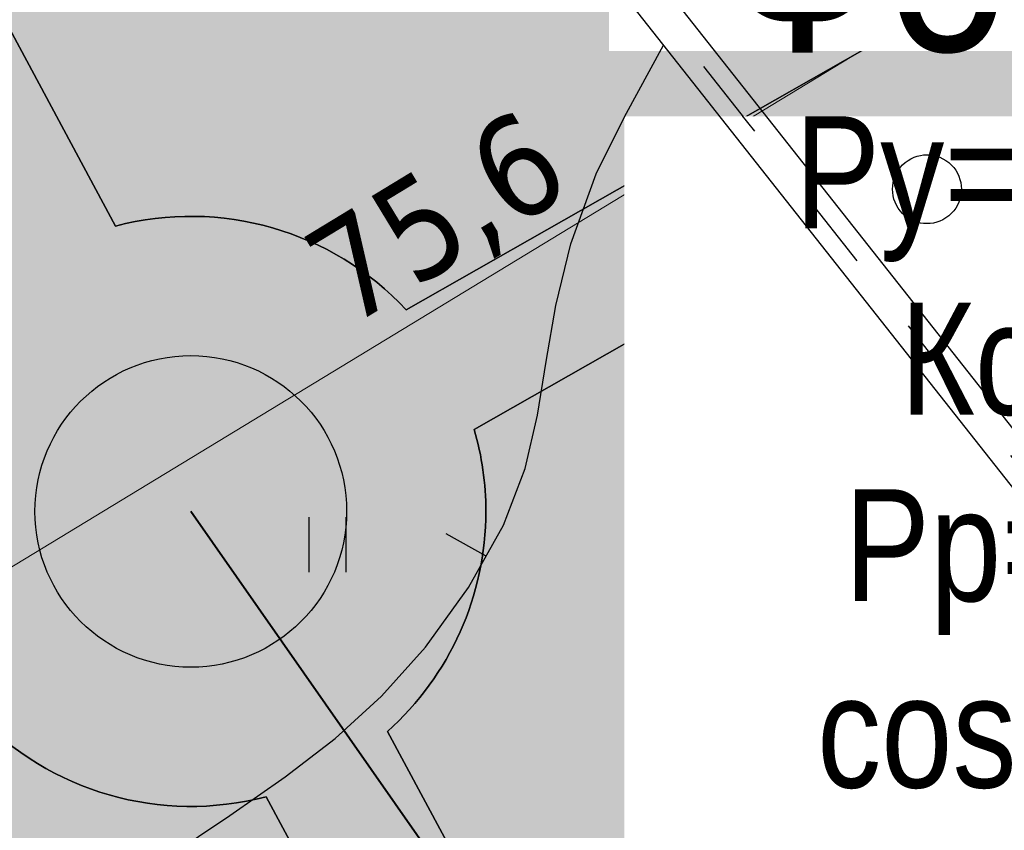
# Model space of a CAD drawing. Header units: millimetres. Extents: x -1128748 to 3035412, y -2195448 to -435774.
# Tile 43 of 159: x 408090 to 418813, y -1535360 to -1526531. Entities that reach past the tile are written whole.
import ezdxf

# ---------------------------------------------------------------- set-up
doc = ezdxf.new("R2010")
doc.units = ezdxf.units.MM
doc.linetypes.add('Д_ТРОТ_ТРУБА', pattern=[3, 1.5, -1.5])
for name, color, linetype in [('(022) Возд. Линии', 7, 'Continuous'), ('(028) Гидротехн.', 7, 'Continuous'), ('(036) Растительность', 7, 'Continuous'), ('(038) Деревья', 7, 'Continuous')]:
    doc.layers.add(name, color=color, linetype=linetype)
for name, color, linetype, lineweight in [('(032) Горизонтали утолщенные', 32, 'Continuous', 30), ('(042) Бергштрих', 32, 'Continuous', 30), ('ВВГ 3х2.5', 5, 'Continuous', 40), ('дев', 7, 'Continuous', 0), ('Основная надпись', 7, 'Continuous', 30)]:
    doc.layers.add(name, color=color, linetype=linetype, lineweight=lineweight)
doc.styles.add('BLACK', font='tahomabd.ttf')
doc.styles.add('GOST Common_6', font='GOST_Common.ttf', dxfattribs={"width": 0.9, "height": 2.5})
doc.styles.get("Standard").update_dxf_attribs({"font": 'arial.ttf'})
doc.dimstyles.new('genplan dimension', dxfattribs={"dimtxt": 1100, "dimasz": 450, "dimexe": 450, "dimexo": 0, "dimgap": 80, "dimtad": 1, "dimlfac": 0.001, "dimtxsty": 'BLACK', "dimblk": 'OBLIQUE', "dimcen": 0, "dimclrd": 186, "dimclre": 186, "dimclrt": 186, "dimadec": 1, "dimazin": 0, "dimtfac": 1, "dimtmove": 0, "dimatfit": 3, "dimldrblk": 'OBLIQUE', "dimfxl": 1, "dimlwd": 9, "dimlwe": 9, "dimarcsym": 0})

# ---------------------------------------------------------------- blocks, each defined once
blk = doc.blocks.new('_Oblique')
at = {"color": 0, "linetype": 'ByBlock', "lineweight": -2}
blk.add_line((-0.5, -0.5), (0.5, 0.5), dxfattribs=at)
blk = doc.blocks.new('*D999')
at = {"color": 186, "lineweight": 9, "transparency": 16777216}
for p, q in [((2367127.458084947, -580716.1786445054), (2367414.379750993, -581188.3311606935)), ((2367180.686285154, -580803.7698989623), (2302574.394314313, -620064.2721598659)), ((2302521.166115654, -619976.6809079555), (2302808.087780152, -620448.8334215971))]:
    blk.add_line(p, q, dxfattribs=at)
at = {"layer": 'Defpoints', "color": 0, "transparency": 16777216}
for p in [(2367127.458084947, -580716.1786445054), (2302521.166115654, -619976.6809079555), (2302574.394314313, -620064.2721598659)]:
    blk.add_point(p, dxfattribs=at)
at = {"color": 186, "lineweight": 9, "transparency": 16777216}
for p, xscale, yscale, zscale, rotation in [((2367180.686285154, -580803.7698989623), 449.9999999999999, 449.9999999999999, 449.9999999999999, 31.28656990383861), ((2302574.394314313, -620064.2721598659), 450, 450, 450, 211.2865699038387)]:
    blk.add_blockref('_Oblique', p, dxfattribs=dict(at, xscale=xscale, yscale=yscale, zscale=zscale, rotation=rotation))
at = {"color": 186, "transparency": 16777216, "insert": (2334474.023652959, -599770.0021606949), "char_height": 1100, "attachment_point": 5, "rotation": 31.28656990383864, "style": 'BLACK'}
blk.add_mtext('75,6', dxfattribs=at)
blk = doc.blocks.new('I04010')
for p, q in [((-0.4122729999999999, 0.0071460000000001), (-0.4122729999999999, 1.207145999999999)), ((0.3877269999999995, 1.207145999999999), (0.3877269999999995, 0.0071460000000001))]:
    blk.add_line(p, q)
blk = doc.blocks.new('d-flat-41')
at = {"layer": '(038) Деревья'}
blk.add_ellipse((0, 0), major_axis=(0.2651650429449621, 0.2651650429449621), ratio=0.9999999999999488, start_param=5.497787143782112, end_param=11.7809724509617, dxfattribs=at)
blk = doc.blocks.new('A$C05d28b1e')
at = {"layer": '(028) Гидротехн.', "ltscale": 600}
for points in [[(-50702.00000000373, -33563), (-51880.00000000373, -32135), (-92935.00000000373, 19873)], [(-51024.39089181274, -33800.77408502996), (-52191.29833243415, -32386.22075293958), (-93248.96469539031, 19625.15696488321)]]:
    blk.add_lwpolyline(points, dxfattribs=at)
at = {"layer": '(028) Гидротехн.', "color": 3, "linetype": 'Д_ТРОТ_ТРУБА', "ltscale": 600, "flags": 128}
blk.add_lwpolyline([(-50870.11093271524, -33673.50392268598), (-52035.64916621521, -32260.61037646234), (-93091.9823477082, 19749.07848244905)], dxfattribs=at)
at = {"layer": '(032) Горизонтали утолщенные', "color": 32, "linetype": 'Continuous', "lineweight": 30, "ltscale": 600}
blk.add_lwpolyline([(-86067.74856149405, -10843.99291156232), (-85333.28349089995, -10516.18058536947), (-84427.76677989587, -10070.37321992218), (-83726.71466666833, -9648.237333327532), (-82952.8980816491, -9113.69134260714), (-82272.33175618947, -8655.394572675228), (-81667.91661557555, -8235.12986664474), (-81122.55358512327, -7814.680067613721), (-80619.14359013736, -7355.828018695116), (-80140.58755591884, -6820.356563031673), (-79669.78640776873, -6170.048543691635), (-79288.66488866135, -5491.581078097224), (-79055.66011576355, -4876.442074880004), (-78918.44157565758, -4293.630564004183), (-78824.678754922, -3712.145575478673), (-78722.04114015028, -3100.986139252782), (-78558.19821792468, -2429.151285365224), (-78280.81947483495, -1665.640043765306), (-77972.61819381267, -1045.99349963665), (-77548.45053526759, -264.0731030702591)], dxfattribs=at)
at = {"layer": '(042) Бергштрих', "color": 32, "linetype": 'Continuous', "lineweight": 30, "ltscale": 600}
blk.add_line((-79479.22564821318, -5830.81481090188), (-79915.15512927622, -5585.9362950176), dxfattribs=at)
at = {"layer": '(022) Возд. Линии', "xscale": 1000, "yscale": 1000, "zscale": 1000}
blk.add_blockref('d-flat-41', (-74678.37874947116, -1834.204797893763), dxfattribs=at)
at = {"layer": '(036) Растительность', "linetype": 'Continuous', "xscale": 500, "yscale": 500, "zscale": 500}
blk.add_blockref('I04010', (-81199.59892622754, -6009.948319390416), dxfattribs=at)
blk = doc.blocks.new('A$C2cdd6916')
h = blk.add_hatch()
h.set_pattern_fill('ANSI32', color=1, scale=60, angle=31.28656990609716)
h.set_pattern_definition([(76.28656990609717, (-422045.4139063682, -371330.9128626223), (-555.2085801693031, 135.4831447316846), []), (76.28656990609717, (-421815.1832319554, -371191.004323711), (-555.2085801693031, 135.4831447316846), [])])
edge = h.paths.add_edge_path()
edge.add_line((12558.27843827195, 1671.303034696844), (13156.4848453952, 2034.826203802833))
edge.add_line((13156.48484539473, 2034.826203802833), (12076.30171433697, 3812.353813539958))
edge.add_arc((12013.98345677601, 3914.903483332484), 120, 121.28656990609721, 301.28656990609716, ccw=False)
edge.add_line((11951.66519921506, 4017.45315312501), (10456.02701775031, 6478.64522814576))
edge.add_line((10456.02701775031, 6478.64522814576), (9857.820610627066, 6115.122059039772))
edge.add_line((9857.820610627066, 6115.122059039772), (7572.817833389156, 9875.27661809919))
edge.add_line((7572.817833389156, 9875.27661809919), (28168.20985005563, 22390.86001160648))
edge.add_line((28168.20985005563, 22390.86001160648), (26610.25341102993, 24954.60175641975))
edge.add_line((26610.25341102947, 24954.60175641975), (1656.500428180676, 9790.492416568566))
edge.add_line((1656.500428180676, 9790.492416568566), (3006.729342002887, 7568.582904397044))
edge.add_line((3006.729342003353, 7568.582904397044), (4032.22603992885, 8191.765480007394))
edge.add_line((4032.226039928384, 8191.765480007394), (6524.956342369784, 4089.778688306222))
edge.add_line((6524.956342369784, 4089.778688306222), (7294.078865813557, 4557.165620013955))
edge.add_line((7294.078865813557, 4557.165620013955), (9994.536693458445, 113.3465956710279))
edge.add_line((9994.536693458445, 113.3465956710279), (9225.414170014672, -354.0403360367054))
edge.add_line((9225.414170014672, -354.0403360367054), (11718.14447245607, -4456.027127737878))
edge.add_line((11718.14447245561, -4456.027127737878), (10692.64777453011, -5079.209703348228))
edge.add_line((10692.64777453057, -5079.209703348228), (12042.87668835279, -7301.11921551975))
edge.add_line((12042.87668835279, -7301.11921551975), (16401.2376545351, -4652.59326917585))
edge.add_line((16401.23765453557, -4652.59326917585), (12558.27843827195, 1671.303034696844))
edge = h.paths.add_edge_path()
edge.add_line((-3935.126786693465, -8351.550056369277), (-4704.249310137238, -8818.93698807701))
edge.add_line((-4704.249310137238, -8818.93698807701), (-7404.707137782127, -4375.117963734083))
edge.add_line((-7404.707137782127, -4375.117963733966), (-6635.584614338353, -3907.731032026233))
edge.add_line((-6635.584614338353, -3907.731032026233), (-9128.314916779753, 194.2557596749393))
edge.add_line((-9128.314916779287, 194.2557596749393), (-8102.81821885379, 817.4383352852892))
edge.add_line((-8102.818218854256, 817.4383352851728), (-9453.047132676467, 3039.347847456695))
edge.add_line((-9453.047132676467, 3039.347847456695), (-34406.80011552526, -12124.76149239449))
edge.add_line((-34406.80011552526, -12124.76149239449), (-32848.84367649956, -14688.50323720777))
edge.add_line((-32848.84367649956, -14688.50323720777), (-12253.45165983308, -2172.919843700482))
edge.add_line((-12253.45165983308, -2172.919843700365), (-9968.44888259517, -5933.074402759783))
edge.add_line((-9968.44888259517, -5933.074402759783), (-10566.65528971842, -6296.597571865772))
edge.add_line((-10566.65528971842, -6296.597571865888), (-9071.017108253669, -8757.789646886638))
edge.add_arc((-9008.698850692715, -8860.339316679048), 120, -58.71343009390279, 121.28656990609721, ccw=False)
edge.add_line((-8946.380593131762, -8962.888986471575), (-7866.197462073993, -10740.4165962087))
edge.add_line((-7866.197462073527, -10740.41659620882), (-7267.991054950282, -10376.89342710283))
edge.add_line((-7267.991054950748, -10376.89342710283), (-3425.031838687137, -16700.78973097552))
edge.add_line((-3425.031838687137, -16700.7897309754), (933.3291274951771, -14052.2637846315))
edge.add_line((933.3291274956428, -14052.2637846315), (-416.8997863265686, -11830.35427245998))
edge.add_line((-416.8997863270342, -11830.3542724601), (-1442.396484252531, -12453.53684807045))
edge.add_line((-1442.396484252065, -12453.53684807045), (-3935.126786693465, -8351.550056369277))
h.paths.add_polyline_path([(41974.21412434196, 4100.856020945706), (35137.5694715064, -53.69448312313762), (35345.29699670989, -395.5267157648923), (35174.3808803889, -499.3904783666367), (36005.29098120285, -1866.719408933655), (36518.03933016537, -1555.128121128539), (38283.72329439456, -4460.70209858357), (37770.97494543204, -4772.293386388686), (38601.885046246, -6139.622316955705), (38772.80116256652, -6035.758554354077), (38980.52868777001, -6377.590786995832), (45817.17334060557, -2223.040282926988)])
h.paths.add_polyline_path([(-15440.46003138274, -33129.71195205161), (-14927.71168242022, -32818.12066424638), (-15758.62178323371, -31450.79173367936), (-15929.53789955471, -31554.65549628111), (-16137.2654247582, -31212.82326363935), (-22973.91007759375, -35367.37376770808), (-19130.95086132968, -41691.27007158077), (-12294.30620849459, -37536.71956751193), (-12502.03373369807, -37194.88733487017), (-12331.11761737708, -37091.02357226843), (-13162.02771819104, -35723.69464170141), (-13674.77606715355, -36035.28592950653)])
h.paths.add_polyline_path([(22981.42408176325, -31078.1707762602), (16999.36001053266, -34713.40246732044), (12844.80950646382, -27876.75781448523), (18826.87357769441, -24241.52612342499)])
h.paths.add_polyline_path([(31886.28822388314, 23012.0630428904), (28895.25618826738, 21194.44719736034), (28168.20985005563, 22390.86001160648), (31159.24188567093, 24208.47585713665)])
h.paths.add_polyline_path([(-35112.82937390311, -17702.53189698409), (-32121.79733828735, -15884.91605145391), (-32848.84367649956, -14688.50323720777), (-35839.87571211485, -16506.11908273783)])
dim = blk.add_linear_dim(base=(-8668.047401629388, -58523.69344023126), p1=(55885.0163690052, -19175.59992487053), p2=(-8721.275600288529, -58436.10218832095), angle=31.28656990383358, dimstyle='genplan dimension')
dim.commit()
dim.dimension.update_dxf_attribs({"geometry": '*D999', "text_midpoint": (23231.58193701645, -38229.42344106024), "insert": (-2311242.441715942, 561540.5787196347)})

msp = doc.modelspace()

# ---------------------------------------------------------------- hatches: boundary and pattern name
at = {"true_color": 0x939598}
h = msp.add_hatch(color=252, dxfattribs=at)
h.dxf.hatch_style = 1
edge = h.paths.add_edge_path(flags=16)
edge.add_line((333609.8648957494, -1523030.190670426), (320952.8767775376, -1530721.697087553))
edge.add_arc((319394.9203417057, -1528157.955340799), 3000.000000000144, 211.286569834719, 301.28656983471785, ccw=False)
edge.add_line((316831.1785949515, -1529715.911776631), (302893.1650096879, -1506779.797214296))
edge.add_arc((305456.906756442, -1505221.840778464), 2999.999999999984, 121.28656983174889, 211.2865698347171, ccw=False)
edge.add_line((303898.950320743, -1502658.099031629), (317436.2992639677, -1494431.607445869))
edge.add_arc((318994.2556996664, -1496995.349192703), 2999.999999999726, 29.088455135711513, 121.2865698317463, ccw=False)
edge.add_line((321615.8662993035, -1495536.871265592), (329290.2226393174, -1509331.508505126))
edge.add_line((329290.2226393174, -1509331.508505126), (330263.2572367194, -1511080.53587602))
edge.add_line((330263.2572367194, -1511080.53587602), (332209.3264314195, -1514578.59061762))
edge.add_line((332209.3264314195, -1514578.59061762), (333182.3610288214, -1516327.617988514))
edge.add_line((333182.3610288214, -1516327.617988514), (334673.5190595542, -1519007.970996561))
edge.add_arc((332051.9084599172, -1520466.448923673), 3000.000000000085, -58.71343016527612, 29.088455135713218, ccw=False)
edge = h.paths.add_edge_path(flags=16)
edge.add_line((392954.6193714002, -1533841.388395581), (401060.6626354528, -1548912.468944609))
edge.add_arc((398418.5797506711, -1550333.524196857), 2999.999999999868, -61.726229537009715, 28.273770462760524, ccw=False)
edge.add_line((399839.63500293, -1552975.607081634), (372116.3634412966, -1567886.683826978))
edge.add_arc((370695.3081890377, -1565244.600942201), 2999.999999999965, 209.0884551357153, 298.27377046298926, ccw=False)
edge.add_line((368073.6975894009, -1566703.078869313), (360564.510484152, -1553205.332935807))
edge.add_arc((363186.1210837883, -1551746.855008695), 2999.999999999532, 121.28656990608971, 209.0884551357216, ccw=False)
edge.add_line((361628.1646447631, -1549183.113263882), (388754.5800475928, -1532698.701903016))
edge.add_arc((390312.5364866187, -1535262.443647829), 2999.999999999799, 28.273770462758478, 121.2865699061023, ccw=False)
edge = h.paths.add_edge_path(flags=16)
edge.add_line((429361.5778396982, -1533771.173944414), (423970.5674180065, -1524291.837308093))
edge.add_line((423970.5674180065, -1524291.837308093), (420028.520120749, -1517360.299350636))
edge.add_arc((422636.2959769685, -1515877.226498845), 3000.000000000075, 120.09939656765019, 209.6273998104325, ccw=False)
edge.add_line((421131.7911005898, -1513281.756391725), (444558.5598196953, -1499702.063187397))
edge.add_arc((446063.064696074, -1502297.533294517), 2999.999999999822, 29.878037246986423, 120.0993965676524, ccw=False)
edge.add_line((448664.3279962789, -1500803.067087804), (451530.949312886, -1505792.699367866))
edge.add_line((451530.949312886, -1505792.699367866), (454101.7901477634, -1510267.497047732))
edge.add_line((454101.7901477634, -1510267.497047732), (456027.8805247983, -1513620.04405626))
edge.add_arc((453426.6172245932, -1515114.510262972), 2999.999999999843, -59.03634284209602, 29.878037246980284, ccw=False)
edge.add_line((454970.1000291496, -1517686.99171714), (443416.2954938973, -1524619.247185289))
edge.add_arc((444959.7782984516, -1527191.728639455), 2999.99999999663, 120.9636571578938, 150.6005223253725)
edge.add_line((442346.1234395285, -1525719.041205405), (439220.3002496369, -1531266.601929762))
edge.add_arc((436606.6453907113, -1529793.914495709), 3000.000000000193, 298.2737704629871, 330.60052232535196, ccw=False)
edge.add_line((438027.7006429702, -1532435.997380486), (433390.4089481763, -1534930.183977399))
edge.add_arc((431969.3536959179, -1532288.101092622), 3000.000000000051, 209.6273998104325, 298.2737704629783, ccw=False)
edge = h.paths.add_edge_path(flags=16)
edge.add_line((414849.7759762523, -1441945.561439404), (419859.8166469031, -1450666.022881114))
edge.add_line((419859.8166469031, -1450666.022881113), (423344.093343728, -1456730.744224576))
edge.add_line((423344.093343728, -1456730.744224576), (427801.4519379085, -1464489.208937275))
edge.add_arc((425200.1886375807, -1465983.675143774), 2999.999999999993, -59.41036551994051, 29.87803724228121, ccw=False)
edge.add_line((426726.8457029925, -1468566.177458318), (418113.2291844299, -1473658.152959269))
edge.add_line((418113.2291844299, -1473658.152959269), (414040.4930068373, -1476065.768017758))
edge.add_line((414040.4930068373, -1476065.768017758), (403679.8279011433, -1482190.51861213))
edge.add_line((403679.8279011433, -1482190.51861213), (405757.2568378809, -1485609.093839))
edge.add_line((405757.2568378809, -1485609.093839), (414900.0674713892, -1480204.283019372))
edge.add_arc((416426.7257365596, -1482786.784624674), 3000.000000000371, 30.60362588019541, 120.58966109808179, ccw=False)
edge.add_line((419008.8551705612, -1481259.496968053), (421476.2811174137, -1485432.246487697))
edge.add_line((421476.2811174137, -1485432.246487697), (424894.3505620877, -1483355.124908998))
edge.add_line((424894.3505620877, -1483355.124908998), (422452.5644704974, -1479224.58480538))
edge.add_arc((425035.0667850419, -1477697.927739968), 2999.999999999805, 120.58963448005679, 210.5896344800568, ccw=False)
edge.add_line((423508.4097196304, -1475115.425425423), (428655.4698191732, -1472072.719278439))
edge.add_arc((430182.1268845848, -1474655.221592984), 2999.999999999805, 29.878037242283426, 120.58963448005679, ccw=False)
edge.add_line((432783.3901849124, -1473160.755386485), (439000.021157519, -1483981.404211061))
edge.add_line((439000.021157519, -1483981.404211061), (433315.4877170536, -1487247.257047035))
edge.add_line((433315.4877170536, -1487247.257047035), (435393.3908279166, -1490666.6125653))
edge.add_line((435393.3908279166, -1490666.6125653), (440992.6427661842, -1487449.755278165))
edge.add_line((440992.6427661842, -1487449.755278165), (443682.7367977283, -1492132.124707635))
edge.add_arc((441081.4734974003, -1493626.590914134), 3000.000000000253, -59.90060343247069, 29.878037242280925, ccw=False)
edge.add_line((442585.9783737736, -1496222.061021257), (414062.9094548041, -1512755.904412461))
edge.add_line((414062.9094548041, -1512755.904412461), (417717.2968084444, -1518769.4906563))
edge.add_line((417717.2968084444, -1518769.4906563), (416592.2112407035, -1519409.340073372))
edge.add_line((416592.2112407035, -1519409.340073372), (425767.7282147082, -1535543.201335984))
edge.add_arc((423159.9523584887, -1537026.274187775), 3000.000000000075, -61.72622953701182, 29.627399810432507, ccw=False)
edge.add_line((424581.0076107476, -1539668.357072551), (408646.5779521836, -1548238.75624077))
edge.add_arc((407225.5226999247, -1545596.673355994), 2999.999999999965, 208.2737704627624, 298.27377046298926, ccw=False)
edge.add_line((404583.4398151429, -1547017.728608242), (396060.6213313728, -1531171.762865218))
edge.add_arc((398702.7042161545, -1529750.70761297), 2999.999999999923, 120.0993965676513, 208.2737704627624, ccw=False)
edge.add_line((397198.1993397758, -1527155.23750585), (399699.1241284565, -1525705.537303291))
edge.add_line((399699.1241284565, -1525705.537303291), (397773.7574345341, -1522537.192641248))
edge.add_line((397773.7574345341, -1522537.192641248), (373311.9537659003, -1537402.350028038))
edge.add_line((373311.9537659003, -1537402.350028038), (359878.9045358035, -1545565.459899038))
edge.add_arc((358320.9480967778, -1543001.718154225), 2999.999999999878, 209.0884782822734, 301.28656990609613, ccw=False)
edge.add_line((355699.3380863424, -1544460.197140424), (344506.0669587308, -1524340.318952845))
edge.add_arc((347127.6775583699, -1522881.841025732), 3000.000000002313, 120.58963448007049, 209.0884551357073, ccw=False)
edge.add_line((345601.0204929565, -1520299.338711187), (356224.2293081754, -1514019.384302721))
edge.add_arc((357559.2306294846, -1516705.975353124), 3000.000000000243, 30.58965835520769, 116.42336694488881, ccw=False)
edge.add_line((360141.7323078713, -1515179.317211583), (363371.9582355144, -1520643.586904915))
edge.add_line((363371.9582355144, -1520643.586904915), (366868.2523578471, -1518616.905286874))
edge.add_line((366868.2523578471, -1518616.905286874), (363604.9348441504, -1513176.891675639))
edge.add_arc((366167.5716779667, -1511617.118468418), 2999.999999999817, 120.589634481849, 211.3271806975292, ccw=False)
edge.add_line((364640.9146124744, -1509034.616153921), (376958.058855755, -1501762.494079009))
edge.add_line((376958.058855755, -1501762.494079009), (374880.6299190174, -1498343.918852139))
edge.add_line((374880.6299190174, -1498343.918852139), (362470.0520059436, -1505680.483992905))
edge.add_line((362470.0520059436, -1505680.483992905), (350323.1654065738, -1512861.166908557))
edge.add_line((350323.1654065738, -1512861.166908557), (343791.0723934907, -1516722.641066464))
edge.add_arc((342264.4153280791, -1514140.13875192), 2999.999999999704, 209.0884551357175, 300.5896344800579, ccw=False)
edge.add_line((339642.8047284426, -1515598.616679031), (326930.7416113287, -1492748.713508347))
edge.add_arc((329552.3522109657, -1491290.235581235), 3000.000000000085, 120.0548210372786, 209.0884551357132, ccw=False)
edge.add_line((328049.8670388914, -1488693.595770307), (344952.048436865, -1478913.542018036))
edge.add_line((344952.048436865, -1478913.542018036), (365557.0903320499, -1466990.914248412))
edge.add_arc((367059.5755041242, -1469587.55405934), 3000.000000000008, 31.28656990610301, 120.05482103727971, ccw=False)
edge.add_line((369623.3172489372, -1468029.597620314), (372895.1220721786, -1473413.61375588))
edge.add_line((372895.1220721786, -1473413.61375588), (381868.2181790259, -1467960.76621929))
edge.add_line((381868.2181790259, -1467960.76621929), (378780.6535795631, -1462879.932086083))
edge.add_arc((381344.3953243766, -1461321.975647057), 3000.000000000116, 120.0548210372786, 211.2865699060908, ccw=False)
edge.add_line((379841.9101523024, -1458725.335836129), (407031.3371530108, -1442992.806921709))
edge.add_line((407031.3371530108, -1442992.806921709), (410746.0275038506, -1440843.387834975))
edge.add_arc((412248.5126759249, -1443440.027645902), 2999.999999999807, 29.878037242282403, 120.0548210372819, ccw=False)
edge = h.paths.add_edge_path(flags=16)
edge.add_line((411903.7061971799, -1631004.138940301), (400287.3470607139, -1640543.790695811))
edge.add_arc((398383.4097550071, -1638225.381168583), 3000.000000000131, 216.0466201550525, 309.39371673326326, ccw=False)
edge.add_line((395957.7943740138, -1639990.711172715), (392421.1013416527, -1635131.190858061))
edge.add_arc((394846.716722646, -1633365.860853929), 2999.999999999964, 129.393716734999, 216.0466201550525, ccw=False)
edge.add_line((392942.7794168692, -1631047.45132676), (404287.9569742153, -1621730.500831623))
edge.add_arc((406191.8942799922, -1624048.910358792), 2999.999999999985, 39.39371673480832, 129.3937167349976, ccw=False)
edge.add_line((408510.3038071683, -1622144.973053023), (412318.1784186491, -1626781.792107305))
edge.add_arc((409999.7688914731, -1628685.729413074), 3000.000000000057, -50.60628326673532, 39.39371673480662, ccw=False)
edge = h.paths.add_edge_path()
edge.add_arc((453426.6172245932, -1515114.510262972), 7000.000000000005, 300.9636571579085, 389.8780372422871)
edge.add_line((459496.2315920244, -1511627.422447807), (450624.7294515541, -1496185.713002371))
edge.add_line((450624.7294515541, -1496185.713002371), (421694.146176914, -1445829.228400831))
edge.add_arc((424295.4094771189, -1444334.762194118), 2999.999999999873, 119.87803724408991, 209.8780372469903, ccw=False)
edge.add_line((422800.9432705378, -1441733.498893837), (426984.3854020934, -1439330.046351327))
edge.add_line((426984.3854020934, -1439330.046351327), (424948.6856475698, -1435886.444348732))
edge.add_line((424948.6856475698, -1435886.444348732), (420345.6344984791, -1438530.968795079))
edge.add_arc((418851.1682919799, -1435929.705494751), 3000.000000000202, 228.6798708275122, 299.8780372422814, ccw=False)
edge.add_arc((412248.512676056, -1443440.027646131), 7000.000000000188, 48.67987082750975, 120.0548210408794)
edge.add_line((408742.7139408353, -1437381.201420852), (321651.4063298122, -1487774.558932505))
edge.add_line((321651.4063298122, -1487774.558932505), (301269.4829280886, -1500160.419863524))
edge.add_line((301269.4829280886, -1500160.419863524), (296526.5606940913, -1503042.639271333))
edge.add_line((296526.5606940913, -1503042.639271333), (313131.1451666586, -1530366.809203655))
edge.add_line((313131.1451666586, -1530366.809203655), (313580.4871510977, -1531106.237327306))
edge.add_arc((319562.5512268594, -1527471.005643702), 6999.999999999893, 211.2865698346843, 301.286569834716)
edge.add_line((323197.7829104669, -1533453.069719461), (335115.8663615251, -1526210.587188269))
edge.add_arc((336673.8227973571, -1528774.328935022), 3000.000000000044, 29.08845513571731, 121.28656983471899, ccw=False)
edge.add_line((339295.4333969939, -1527315.851007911), (341013.7878457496, -1530404.589036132))
edge.add_arc((338392.1772461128, -1531863.066963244), 2999.999999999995, -60.91154486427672, 29.088455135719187, ccw=False)
edge.add_line((339850.6551732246, -1534484.677562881), (337229.0445735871, -1535943.155489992))
edge.add_line((337229.0445735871, -1535943.155489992), (354730.7796989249, -1567402.482685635))
edge.add_line((354730.7796989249, -1567402.482685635), (356669.9463110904, -1566323.668119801))
edge.add_arc((358128.4242382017, -1568945.278719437), 2999.999999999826, 15.949142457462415, 119.08845513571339, ccw=False)
edge.add_line((361012.9421831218, -1568120.926716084), (366648.6377985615, -1587865.434141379))
edge.add_line((366648.6377985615, -1587865.434141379), (387083.9977751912, -1637994.247333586))
edge.add_line((387083.9977751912, -1637994.247333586), (412339.4190284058, -1672695.939424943))
edge.add_arc((409913.8036474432, -1674461.269429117), 2999.999999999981, -46.41797687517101, 36.04662015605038, ccw=False)
edge.add_line((411981.9805377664, -1676634.434022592), (420750.3931939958, -1668289.631942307))
edge.add_arc((418682.1855909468, -1666116.49657821), 2999.999999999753, 216.0466201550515, 313.5828328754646, ccw=False)
edge.add_line((416256.5702099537, -1667881.826582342), (401852.2827622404, -1648089.911697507))
edge.add_arc((404277.8981432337, -1646324.581693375), 2999.999999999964, 129.3937167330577, 216.0466201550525, ccw=False)
edge.add_line((402373.9608375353, -1644006.172166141), (443810.4067032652, -1609984.873482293))
edge.add_line((443810.4067032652, -1609984.873482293), (445076.1262803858, -1611526.641967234))
edge.add_line((445076.1262803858, -1611526.641967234), (448173.3423050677, -1608990.741601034))
edge.add_line((448173.3423050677, -1608990.741601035), (430399.2322361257, -1587347.347148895))
edge.add_line((430399.2322361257, -1587347.347148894), (400259.9088154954, -1612098.531768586))
edge.add_line((400259.9088154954, -1612098.531768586), (402163.8461212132, -1614416.9412957))
edge.add_arc((399845.4365940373, -1616320.878601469), 2999.999999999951, -50.60628326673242, 39.39371673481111, ccw=False)
edge.add_line((401749.3738997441, -1618639.288128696), (392850.7894881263, -1625947.033645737))
edge.add_arc((390946.8521824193, -1623628.624118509), 3000.000000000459, 202.1786080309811, 309.3937167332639, ccw=False)
edge.add_line((388168.817409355, -1624761.109350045), (372219.290120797, -1585636.235852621))
edge.add_arc((374997.3248938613, -1584503.750621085), 3000.000000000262, 165.4416731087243, 202.178608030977, ccw=False)
edge.add_line((372093.6481353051, -1583749.654286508), (375178.2554101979, -1571872.25607795))
edge.add_arc((378081.9321687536, -1572626.352412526), 2999.999999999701, 118.2737704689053, 165.4416731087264, ccw=False)
edge.add_line((376660.876916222, -1569984.269527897), (439411.9309928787, -1536233.35447663))
edge.add_arc((435148.7652352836, -1528307.105822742), 8999.999999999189, 298.2737704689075, 330.6005223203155)
edge.add_line((442989.729811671, -1532725.168125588), (445311.5196546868, -1528604.567132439))
edge.add_arc((447925.1745134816, -1530077.25456672), 2999.999999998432, 120.96365715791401, 150.6005223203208, ccw=False)
edge.add_line((446381.6917089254, -1527504.773112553), (457028.0771018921, -1521116.966989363))
at = {"true_color": 0xb1ab95}
h = msp.add_hatch(color=253, dxfattribs=at)
h.dxf.hatch_style = 1
edge = h.paths.add_edge_path(flags=16)
edge.add_arc((409953.5797991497, -1531886.285913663), 1697.05393394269, -180, 0, ccw=False)
edge.add_arc((409953.5797991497, -1531886.285913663), 1697.05393394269, 0, 180, ccw=False)
edge = h.paths.add_edge_path()
edge.add_line((420702.2187463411, -1526636.212528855), (419960.6823204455, -1525332.324600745))
edge.add_line((419960.6823204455, -1525332.324600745), (412299.0900583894, -1529689.562381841))
edge.add_arc((409953.5797991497, -1531886.285913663), 3213.566967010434, 43.12387364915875, 104.77729662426)
edge.add_line((409133.9189394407, -1528779.009175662), (407600.0524993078, -1525927.183208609))
edge.add_line((407600.0524993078, -1525927.183208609), (406316.4073962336, -1526707.239607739))
edge.add_line((406316.4073962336, -1526707.239607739), (407812.8774970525, -1529489.536801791))
edge.add_arc((409953.5797991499, -1531886.285913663), 3213.566967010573, 131.7702443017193, 180.0000000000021)
edge.add_arc((409953.5797991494, -1531886.285913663), 3213.566967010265, 179.999999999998, 196.1309259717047)
edge.add_line((406866.5331140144, -1532779.121517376), (399253.7686517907, -1537108.590353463))
edge.add_line((399253.7686517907, -1537108.590353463), (399964.4946160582, -1538430.000554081))
edge.add_line((399964.4946160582, -1538430.00055408), (407608.0695399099, -1534083.009445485))
edge.add_arc((409953.5797991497, -1531886.285913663), 3213.566967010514, 223.1238736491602, 284.7772966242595)
edge.add_line((410773.2406588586, -1534993.562651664), (415821.5858759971, -1544379.648430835))
edge.add_line((415821.5858759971, -1544379.648430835), (417142.6273183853, -1543669.120804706))
edge.add_line((417142.6273183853, -1543669.120804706), (412094.2821012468, -1534283.035025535))
edge.add_arc((409953.5797991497, -1531886.285913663), 3213.566967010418, 311.7702443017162, 360.0000000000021)
edge.add_arc((409953.5797991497, -1531886.285913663), 3213.566967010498, 359.9999999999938, 376.1309259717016)
edge.add_line((413040.6264842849, -1530993.45030995), (420702.2187463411, -1526636.212528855))
h.paths.add_polyline_path([(435027.4248902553, -1512946.965445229), (432722.1893203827, -1514320.260890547), (436002.6160337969, -1519826.837330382), (438307.8516036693, -1518453.541885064), (439830.3046546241, -1521009.155783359), (433397.9734929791, -1524841.081336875), (427072.6406776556, -1514223.277100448), (433504.9718393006, -1510391.351546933)], flags=16)
h.paths.add_polyline_path([(435223.186850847, -1509367.76121184), (441924.9581716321, -1505375.322369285), (448250.2909869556, -1515993.126605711), (441548.5196661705, -1519985.565448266), (440026.0666152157, -1517429.951549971), (442331.3021850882, -1516056.656104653), (439050.8754716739, -1510550.079664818), (436745.6399018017, -1511923.375110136)], flags=16)
h.paths.add_polyline_path([(438650.9241820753, -1512190.755567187), (440698.1048522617, -1515627.18559028), (436402.5673233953, -1518186.161428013), (434355.3866532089, -1514749.73140492)], flags=16)
h.paths.add_polyline_path([(447317.6986710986, -1510519.848943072), (452527.2601173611, -1507526.874901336), (451530.949312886, -1505792.699367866), (446293.9805105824, -1508801.419361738), (442619.5828480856, -1502633.517022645), (424330.8353310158, -1513528.652423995), (428005.1927057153, -1519696.487135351), (422981.8521834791, -1522553.320070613), (423970.5674180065, -1524291.837308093), (429028.9914418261, -1521415.051972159), (432703.3488165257, -1527582.886683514), (450992.0963335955, -1516687.751282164)])
h.paths.add_polyline_path([(392459.6908144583, -1553680.466947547), (388775.2569851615, -1547495.717739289), (397713.0647245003, -1542688.480727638), (396765.6945563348, -1540927.092137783), (387750.6838959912, -1545775.853061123), (384066.2500666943, -1539591.103852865), (369117.7794662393, -1548496.339768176), (372802.4806297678, -1554681.537727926), (364084.1164607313, -1559531.8162944), (365056.4350788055, -1561279.556694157), (373826.5190504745, -1556400.504903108), (377511.2202140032, -1562585.702862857)])
h.paths.add_polyline_path([(383371.6253902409, -1542332.909199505), (378474.7126073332, -1545250.141654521), (380010.0981099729, -1547827.46417184), (382329.6883755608, -1546445.617219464), (385605.177447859, -1551943.905256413), (383285.5871822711, -1553325.752208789), (384820.9726849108, -1555903.074726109), (389717.8854678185, -1552985.842271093)], flags=16)
h.paths.add_polyline_path([(381567.3721707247, -1554349.342543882), (379247.7819051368, -1555731.189496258), (375972.2928328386, -1550232.901459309), (378291.8830984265, -1548851.054506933), (376756.4975957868, -1546273.731989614), (371859.5848128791, -1549190.964444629), (378205.8448904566, -1559843.897516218), (383102.7576733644, -1556926.665061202)], flags=16)
h.paths.add_polyline_path([(381912.9135696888, -1548090.700427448), (377617.3760408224, -1550649.676265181), (379664.5567110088, -1554086.106288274), (383960.0942398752, -1551527.130450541)], flags=16)
at = {"true_color": 0x7abf6e, "transparency": 33554687}
h = msp.add_hatch(color=83, dxfattribs=at)
h.dxf.hatch_style = 1
edge = h.paths.add_edge_path(flags=17)
edge.add_line((419960.682320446, -1525332.324600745), (416592.2112407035, -1519409.340073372))
edge.add_arc((413984.4353844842, -1520892.412925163), 3000.000000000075, 29.62739981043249, 120.0993965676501)
edge.add_line((412479.9305081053, -1518296.942818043), (411986.9869318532, -1518582.685278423))
edge.add_line((411986.9869318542, -1518582.685278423), (414063.35219738, -1521999.510149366))
edge.add_line((414063.35219738, -1521999.510149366), (407600.0524993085, -1525927.183208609))
edge.add_line((407600.0524993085, -1525927.183208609), (409133.9189394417, -1528779.009175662))
edge.add_arc((409953.5797991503, -1531886.285913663), 3213.566967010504, 43.123873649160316, 104.77729662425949, ccw=False)
edge.add_line((412299.0900583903, -1529689.562381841), (419960.682320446, -1525332.324600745))
at = {"true_color": 0x6a644e}
h = msp.add_hatch(dxfattribs=at)
h.set_pattern_fill('AR-HBONE', color=251, scale=3)
h.set_pattern_definition([(45, (-1540098.734961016, -39262.55862224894), (0, 431.0522938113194), [914.4000000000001, -304.8]), (135, (-1539883.208961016, -39047.03262224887), (4.263256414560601e-14, 431.0522938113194), [914.4000000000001, -304.8])])
edge = h.paths.add_edge_path()
edge.add_arc((456428.5890403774, -1530304.993946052), 2000, -180, 0, ccw=False)
edge.add_arc((456428.5890403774, -1530304.993946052), 2000, 118.00841930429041, 179.9999999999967, ccw=False)
edge.add_arc((458436.8063514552, -1534106.206523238), 6299.082202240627, 117.8988838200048, 214.625333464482)
edge.add_line((453253.384741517, -1537685.393163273), (456215.5837592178, -1539308.052327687))
edge.add_line((456215.5837592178, -1539308.052327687), (456310.6059702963, -1543539.036234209))
edge.add_line((456310.6059702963, -1543539.036234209), (454891.6272184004, -1544401.333338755))
edge.add_arc((446011.2667793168, -1545107.263895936), 8908.374682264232, -114.38283690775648, 4.54508193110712, ccw=False)
edge.add_arc((428066.9208963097, -1556015.997253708), 14537.87953983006, -112.55196695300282, 11.084171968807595, ccw=False)
edge.add_arc((414608.1518378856, -1568305.888832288), 7964.657947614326, 229.589973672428, 351.79770617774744, ccw=False)
edge.add_line((409445.0371982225, -1574370.377552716), (406735.7174700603, -1576016.800061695))
edge.add_line((406735.7174700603, -1576016.800061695), (403024.0668184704, -1573983.599757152))
edge.add_line((403024.0668184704, -1573983.599757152), (402929.0446073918, -1569752.61585063))
edge.add_line((402929.0446073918, -1569752.61585063), (403882.7782460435, -1569173.042862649))
edge.add_line((403882.7782460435, -1569173.042862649), (397548.6339968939, -1558749.702631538))
edge.add_line((397548.633996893, -1558749.702631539), (399312.4605152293, -1557801.02121317))
edge.add_line((399312.4605152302, -1557801.02121317), (401301.3266337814, -1561073.859249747))
edge.add_arc((408993.1647549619, -1563140.596422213), 7964.657947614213, 77.61285374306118, 164.9602860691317, ccw=False)
edge.add_line((410701.71303143, -1555361.352306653), (409013.5063660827, -1552583.273412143))
edge.add_line((409013.5063660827, -1552583.273412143), (410777.3328844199, -1551634.591993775))
edge.add_line((410777.3328844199, -1551634.591993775), (414103.5512638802, -1557108.149981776))
edge.add_line((414103.5512638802, -1557108.149981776), (415057.2849025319, -1556528.576993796))
edge.add_line((415057.284902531, -1556528.576993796), (415288.0922661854, -1556655.010660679))
edge.add_arc((421062.5127391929, -1554431.517454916), 6187.717982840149, 95.79580495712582, 201.0596550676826, ccw=False)
edge.add_line((420437.6556022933, -1548275.430435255), (419596.4654761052, -1546891.184901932))
edge.add_line((419596.4654761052, -1546891.184901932), (421360.2919944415, -1545942.503483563))
edge.add_line((421360.2919944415, -1545942.503483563), (422935.0825382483, -1548533.94709223))
edge.add_arc((421062.5127391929, -1554431.517454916), 6187.717982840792, 36.88408991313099, 72.38455174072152, ccw=False)
edge.add_arc((429361.319237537, -1548204.200040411), 4187.717982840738, 216.8840901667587, 396.8840939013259)
edge.add_line((432710.8709629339, -1545690.739250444), (433510.7222702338, -1545090.541044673))
edge.add_line((433510.7222702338, -1545090.541044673), (433463.2111646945, -1542975.049091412))
edge.add_line((433463.2111646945, -1542975.049091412), (434416.9448033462, -1542395.476103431))
edge.add_line((434416.9448033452, -1542395.476103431), (432825.1643636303, -1539776.074264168))
edge.add_line((432825.1643636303, -1539776.074264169), (434588.9908819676, -1538827.3928458))
edge.add_line((434588.9908819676, -1538827.3928458), (436126.1059665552, -1541356.838477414))
edge.add_line((436126.1059665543, -1541356.838477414), (437079.8396052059, -1540777.265489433))
edge.add_line((437079.8396052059, -1540777.265489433), (440791.4902567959, -1542810.465793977))
edge.add_line((440791.4902567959, -1542810.465793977), (440886.5124678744, -1547041.449700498))
edge.add_line((440886.5124678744, -1547041.449700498), (439935.0111191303, -1547619.666151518))
edge.add_arc((428066.9208963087, -1556015.997253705), 14537.87953982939, 23.27983066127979, 35.27830407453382, ccw=False)
edge.add_arc((446011.2667793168, -1545107.263895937), 6908.374682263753, 228.3621853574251, 297.6393139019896)
edge.add_arc((448501.4756561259, -1549359.318619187), 2000.000000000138, 180, 290.9348946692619, ccw=False)
edge.add_arc((448501.4756561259, -1549359.318619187), 2000, 0, 180, ccw=False)
edge.add_arc((448501.4756561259, -1549359.318619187), 2000, 309.7757112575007, 359.99999999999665, ccw=False)
edge.add_arc((446011.2667793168, -1545107.263895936), 6908.374682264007, 303.0712920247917, 353.9186524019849)
edge.add_line((452880.7644812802, -1545839.139618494), (448982.326878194, -1543703.619531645))
edge.add_line((448982.3268781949, -1543703.619531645), (448887.3046671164, -1539472.635625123))
edge.add_line((448887.3046671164, -1539472.635625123), (449841.0383057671, -1538893.062637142))
edge.add_line((449841.0383057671, -1538893.062637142), (444482.708008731, -1530075.502196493))
edge.add_line((444482.7080087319, -1530075.502196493), (445641.7136293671, -1528131.539687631))
edge.add_line((445641.7136293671, -1528131.539687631), (450318.0467897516, -1535826.819373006))
edge.add_arc((458436.8063514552, -1534106.206523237), 8299.08220224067, 64.3355578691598, 191.9656760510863, ccw=False)
edge.add_line((462031.1371188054, -1526625.862163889), (464533.119597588, -1530741.664632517))
edge.add_line((464533.119597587, -1530741.664632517), (463965.1385296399, -1531086.93841354))
edge.add_arc((458436.8063514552, -1534106.206523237), 6299.082202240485, 28.64091694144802, 117.7969687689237)
edge.add_arc((456428.5890403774, -1530304.993946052), 2000.000000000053, 0, 117.68743328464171, ccw=False)
edge = h.paths.add_edge_path(flags=16)
edge.add_arc((407518.1495151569, -1559460.536160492), 1999.999999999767, -180, 0, ccw=False)
edge.add_arc((407518.1495151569, -1559460.536160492), 2000, 111.86449931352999, 180.0000000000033, ccw=False)
edge.add_arc((408993.1647549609, -1563140.596422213), 5964.657947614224, 111.8492414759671, 188.5213390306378)
edge.add_line((403094.3521863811, -1564024.425994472), (405591.9394092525, -1568134.405236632))
edge.add_line((405591.9394092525, -1568134.405236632), (406545.6730479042, -1567554.832248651))
edge.add_line((406545.6730479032, -1567554.832248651), (410257.3236994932, -1569588.032553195))
edge.add_line((410257.3236994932, -1569588.032553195), (410321.6799377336, -1572453.575305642))
edge.add_arc((414608.1518378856, -1568305.888832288), 5964.657947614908, 224.0572738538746, 304.6158692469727)
edge.add_arc((416917.2775591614, -1571530.852153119), 2000.000000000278, 180.0000000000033, 302.6573560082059, ccw=False)
edge.add_arc((416917.2775591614, -1571530.852153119), 2000.000000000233, 0, 180, ccw=False)
edge.add_arc((416917.2775591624, -1571530.852153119), 1999.999999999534, 308.5491921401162, 359.99999999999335, ccw=False)
edge.add_arc((414608.1518378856, -1568305.888832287), 5964.657947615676, 306.5906789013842, 358.4035598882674)
edge.add_arc((428066.9208963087, -1556015.997253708), 14537.87953982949, 215.2783040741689, 238.9592320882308, ccw=False)
edge.add_line((416198.8306734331, -1564412.328355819), (415247.3293246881, -1564990.544806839))
edge.add_line((415247.3293246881, -1564990.544806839), (411535.6786730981, -1562957.344502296))
edge.add_line((411535.6786730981, -1562957.344502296), (411440.6564620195, -1558726.360595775))
edge.add_line((411440.6564620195, -1558726.360595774), (412321.6291596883, -1558191.003596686))
edge.add_arc((408993.1647549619, -1563140.596422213), 5964.657947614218, 56.08025841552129, 111.8338476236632)
edge.add_arc((407518.1495151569, -1559460.536160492), 2000.000000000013, 0, 111.8185897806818, ccw=False)
edge = h.paths.add_edge_path(flags=16)
edge.add_arc((428066.920899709, -1556015.997251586), 12537.8795398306, 3.732195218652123, 35.91634526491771, ccw=False)
edge.add_arc((438590.8217481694, -1555424.117444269), 1999.999999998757, 0.000222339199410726, 6.437794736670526, ccw=False)
edge.add_arc((428066.9208997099, -1556015.997251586), 12537.87953982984, -92.76113759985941, 2.7058218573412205, ccw=False)
edge.add_arc((427456.026581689, -1566539.33278803), 1999.999999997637, 263.15713033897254, 270.19812718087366, ccw=False)
edge.add_arc((428066.9208997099, -1556015.997251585), 12537.87953983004, 215.9163452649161, 266.11639511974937, ccw=False)
edge.add_line((417912.8141334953, -1563370.760275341), (418863.9577651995, -1562792.761204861))
edge.add_line((418863.9577651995, -1562792.761204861), (418768.9355541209, -1558561.777298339))
edge.add_line((418768.9355541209, -1558561.777298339), (417275.4508905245, -1557743.66326825))
edge.add_line((417275.4508905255, -1557743.66326825), (417712.9613094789, -1556944.978638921))
edge.add_arc((421062.5123118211, -1554431.516885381), 4187.717982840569, 81.79960298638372, 216.8841103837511, ccw=False)
edge.add_line((421659.8307832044, -1550286.617303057), (425404.908941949, -1556449.442509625))
edge.add_line((425404.908941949, -1556449.442509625), (424451.1753032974, -1557029.015497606))
edge.add_line((424451.1753032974, -1557029.015497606), (424546.1975143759, -1561259.999404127))
edge.add_line((424546.1975143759, -1561259.999404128), (428257.8481659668, -1563293.199708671))
edge.add_line((428257.8481659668, -1563293.199708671), (431874.4766064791, -1561095.416106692))
edge.add_line((431874.4766064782, -1561095.416106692), (431779.4543953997, -1556864.432200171))
edge.add_line((431779.4543953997, -1556864.432200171), (428067.8037438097, -1554831.231895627))
edge.add_line((428067.8037438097, -1554831.231895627), (427114.070105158, -1555410.804883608))
edge.add_line((427114.070105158, -1555410.804883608), (425816.8668917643, -1553276.153396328))
edge.add_arc((429361.3191505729, -1548204.199924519), 6187.71798284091, 235.0528508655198, 359.1481020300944)
edge.add_line((435548.3531864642, -1548296.1981522), (437269.884027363, -1549239.233302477))
edge.add_line((437269.884027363, -1549239.233302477), (438221.0276659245, -1548661.23422783))
h.paths.add_polyline_path([(406584.5627741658, -1569286.446405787), (408777.1467129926, -1570487.519122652), (408833.2791978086, -1572986.888872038), (406696.8277437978, -1574285.18590456), (404504.243804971, -1573084.113187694), (404448.111320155, -1570584.743438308)], flags=16)
h.paths.add_polyline_path([(415096.1746287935, -1558260.191150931), (417288.7585676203, -1559461.263867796), (417344.8910524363, -1561960.633617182), (415208.4395984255, -1563258.930649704), (413015.8556595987, -1562057.857932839), (412959.7231747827, -1559558.488183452)], flags=16)
h.paths.add_polyline_path([(428106.6934700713, -1556562.846052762), (430299.277408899, -1557763.918769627), (430355.4098937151, -1560263.288519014), (428218.9584397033, -1561561.585551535), (426026.3745008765, -1560360.51283467), (425970.2420160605, -1557861.143085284)], flags=16)
h.paths.add_polyline_path([(437118.7293314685, -1542508.879646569), (439311.3132702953, -1543709.952363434), (439367.4457551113, -1546209.32211282), (437230.9943011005, -1547507.619145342), (435038.4103622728, -1546306.546428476), (434982.2778774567, -1543807.17667909)], flags=16)
h.paths.add_polyline_path([(452542.8228338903, -1539006.466180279), (454735.4067727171, -1540207.538897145), (454791.5392575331, -1542706.908646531), (452655.0878035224, -1544005.205679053), (450462.5038646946, -1542804.132962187), (450406.3713798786, -1540304.7632128)], flags=16)
at = {"true_color": 0x7abf6e, "transparency": 33554687}
h = msp.add_hatch(color=83, dxfattribs=at)
h.dxf.hatch_style = 1
edge = h.paths.add_edge_path(flags=17)
edge.add_line((412094.2821012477, -1534283.035025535), (417142.6273183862, -1543669.120804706))
edge.add_line((417142.6273183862, -1543669.120804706), (424581.0076107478, -1539668.357072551))
edge.add_arc((423159.9523584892, -1537026.274187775), 3000.000000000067, 298.2737704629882, 389.6273998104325)
edge.add_line((425767.7282147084, -1535543.201335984), (420702.2187463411, -1526636.212528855))
edge.add_line((420702.218746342, -1526636.212528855), (413040.6264842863, -1530993.45030995))
edge.add_arc((409953.5797991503, -1531886.285913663), 3213.566967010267, -6.30961949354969e-12, 16.13092597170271, ccw=False)
edge.add_arc((409953.5797991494, -1531886.285913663), 3213.566967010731, -48.22975569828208, 2.1032064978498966e-12, ccw=False)
h = msp.add_hatch(color=83, dxfattribs=at)
h.dxf.hatch_style = 1
edge = h.paths.add_edge_path(flags=17)
edge.add_arc((409953.5797991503, -1531886.285913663), 1697.05393394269, -180, 0, ccw=False)
edge.add_arc((409953.5797991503, -1531886.285913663), 1697.05393394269, 0, 180, ccw=False)
h = msp.add_hatch(color=83, dxfattribs=at)
h.dxf.hatch_style = 1
edge = h.paths.add_edge_path(flags=17)
edge.add_line((408646.577952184, -1548238.75624077), (415821.5858759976, -1544379.648430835))
edge.add_line((415821.5858759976, -1544379.648430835), (410773.240658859, -1534993.562651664))
edge.add_arc((409953.5797991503, -1531886.285913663), 3213.566967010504, 223.1238736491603, 284.77729662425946, ccw=False)
edge.add_line((407608.0695399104, -1534083.009445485), (399964.4946160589, -1538430.00055408))
edge.add_line((399964.4946160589, -1538430.00055408), (404583.4398151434, -1547017.728608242))
edge.add_arc((407225.5226999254, -1545596.673355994), 2999.999999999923, 208.2737704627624, 298.2737704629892)

# ---------------------------------------------------------------- linework, layer by layer
for points in [[(419960.6823204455, -1525332.324600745), (416592.2112407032, -1519409.340073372, 0.4166284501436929), (412479.9305081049, -1518296.942818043), (411986.9869318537, -1518582.685278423), (414063.3521973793, -1521999.510149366), (407600.0524993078, -1525927.183208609), (409133.9189394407, -1528779.009175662, -0.2756966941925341), (412299.0900583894, -1529689.562381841)], [(419960.6823204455, -1525332.324600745), (416592.2112407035, -1519409.340073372, 0.416628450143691), (412479.9305081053, -1518296.942818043), (411986.9869318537, -1518582.685278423), (414063.3521973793, -1521999.510149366), (407600.0524993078, -1525927.183208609), (409133.9189394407, -1528779.009175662, -0.2756966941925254), (412299.0900583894, -1529689.562381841)], [(420702.2187463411, -1526636.212528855), (419960.6823204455, -1525332.324600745), (412299.0900583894, -1529689.562381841, 0.2756966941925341), (409133.9189394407, -1528779.009175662), (407600.0524993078, -1525927.183208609), (406316.4073962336, -1526707.239607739), (407812.8774970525, -1529489.536801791, 0.2136045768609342), (406740.0128321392, -1531886.285913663, 0.070500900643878), (406866.5331140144, -1532779.121517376), (399253.7686517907, -1537108.590353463), (399964.4946160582, -1538430.00055408), (407608.0695399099, -1534083.009445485, 0.2756966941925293), (410773.2406588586, -1534993.562651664), (415821.5858759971, -1544379.648430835), (417142.6273183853, -1543669.120804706), (412094.2821012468, -1534283.035025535, 0.2136045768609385), (413167.1467661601, -1531886.285913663, 0.07050090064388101), (413040.6264842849, -1530993.45030995)], [(420702.2187463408, -1526636.212528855), (413040.6264842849, -1530993.45030995, -0.070500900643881), (413167.1467661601, -1531886.285913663, -0.2136045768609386), (412094.2821012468, -1534283.035025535), (417142.6273183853, -1543669.120804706), (424581.0076107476, -1539668.357072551, 0.4211503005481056), (425767.7282147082, -1535543.201335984)], [(425767.7282147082, -1535543.201335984), (420702.2187463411, -1526636.212528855), (413040.6264842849, -1530993.45030995, -0.07050090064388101), (413167.1467661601, -1531886.285913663, -0.2136045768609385), (412094.2821012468, -1534283.035025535), (417142.6273183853, -1543669.120804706), (424581.0076107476, -1539668.357072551, 0.4211503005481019)], [(411650.6337330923, -1531886.285913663, -1), (408256.525865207, -1531886.285913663, -1)], [(410773.2406588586, -1534993.562651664, -0.2756966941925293), (407608.0695399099, -1534083.009445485), (399964.4946160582, -1538430.00055408), (404583.4398151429, -1547017.728608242, 0.4142135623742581), (408646.5779521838, -1548238.75624077), (415821.5858759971, -1544379.648430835)], [(410773.2406588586, -1534993.562651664, -0.2756966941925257), (407608.0695399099, -1534083.009445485), (399964.4946160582, -1538430.00055408), (404583.4398151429, -1547017.728608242, 0.4142135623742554), (408646.5779521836, -1548238.75624077), (415821.5858759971, -1544379.648430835)]]:
    msp.add_lwpolyline(points, format="xyb", close=True)
msp.add_circle((409953.5797991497, -1531886.285913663), 1697.05393394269)
at = {"layer": 'ВВГ 3х2.5', "color": 5, "lineweight": 40, "ltscale": 100}
msp.add_lwpolyline([(448664.3504164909, -1611173.587369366), (452640.0706308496, -1608053.009188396), (430619.8426184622, -1578217.799508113), (438049.8591609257, -1572081.280168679), (409953.5797991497, -1531886.285913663)], dxfattribs=at)

# ---------------------------------------------------------------- block references
msp.add_blockref('A$C2cdd6916', (389433.248842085, -1490519.025250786, -3655.999999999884))

# ---------------------------------------------------------------- next in the draw order: texts
at = {"layer": 'дев', "color": 18, "lineweight": 30, "true_color": 0x000000, "insert": (419812.4387086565, -1532438.577245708), "char_height": 1218.2625, "width": 10271.45744714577, "attachment_point": 5, "bg_fill": 3, "box_fill_scale": 1, "bg_fill_color": 256, "bg_fill_transparency": 0}
msp.add_mtext('{\\fArial Narrow|b0|i0|c204|p34;\\C256;Ру=5.0кВт\\PКс=0.8\\PРр=4кВт\\Pcosф=0.9\\PIр=7.6А}', dxfattribs=at)
at = {"layer": 'Основная надпись', "lineweight": 9, "insert": (419831.2813275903, -1525837.354125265), "char_height": 2100, "width": 10647.05729877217, "attachment_point": 5, "line_spacing_factor": 1.022765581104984, "style": 'GOST Common_6', "bg_fill": 3, "box_fill_scale": 1, "bg_fill_color": 256, "bg_fill_transparency": 0}
msp.add_mtext('{\\fArial Narrow|b0|i0|c204|p34;\\W1;\\C0;Фонтан}', dxfattribs=at)

# ---------------------------------------------------------------- next in the draw order: block references
at = {"color": 5, "lineweight": 50}
msp.add_blockref('A$C05d28b1e', (492649.3281788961, -1526543.494570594), dxfattribs=at)

doc.saveas('drawing.dxf')
